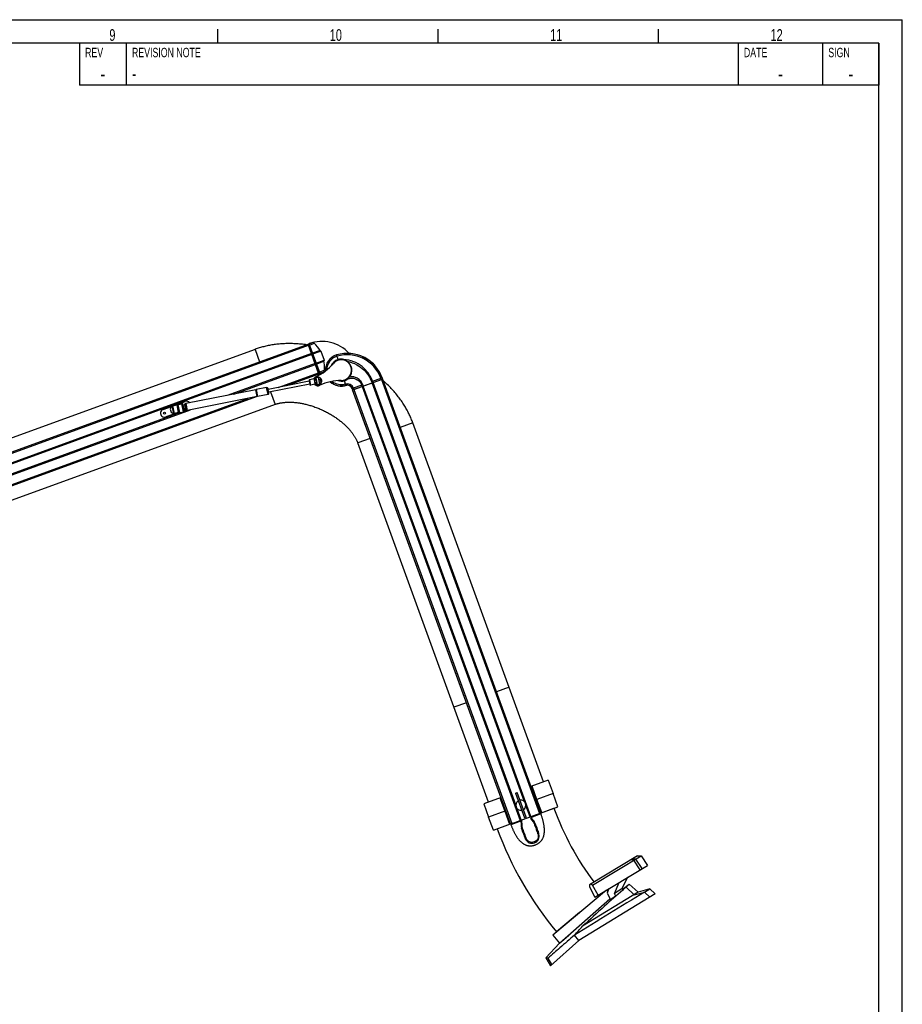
# Model space of a CAD drawing. Extents: x 0 to 594, y 0 to 420.
# Tile 11 of 11: x 406 to 594, y 210 to 420. Entities that reach past the tile are written whole.
import ezdxf

# ---------------------------------------------------------------- set-up
doc = ezdxf.new("R2010")
doc.units = 0
doc.header["$LTSCALE"] = 32.67
for name, color, linetype in [('100-512-R_LIDXF_CONTINUOUS', 7, 'CONTINUOUS'), ('100-5506_R_LDXF_CONTINUOUS', 7, 'CONTINUOUS'), ('100-5512-L_LDXF_CONTINUOUS', 7, 'CONTINUOUS'), ('100-5721_LIGDXF_CONTINUOUS', 7, 'CONTINUOUS'), ('100-5822_LIGDXF_CONTINUOUS', 7, 'CONTINUOUS'), ('100-5835_2_DXF_CONTINUOUS_', 7, 'CONTINUOUS'), ('100-5862A_LIDXF_CONTINUOUS', 7, 'CONTINUOUS'), ('100-5865A_LIDXF_CONTINUOUS', 7, 'CONTINUOUS'), ('100-5914_1_DXF_CONTINUOUS_', 7, 'CONTINUOUS'), ('102118-REF_1DXF_CONTINUOUS', 7, 'CONTINUOUS'), ('102679_1_DXF_CONTINUOUS_LI', 7, 'CONTINUOUS'), ('102683_1_DXF_CONTINUOUS_LI', 7, 'CONTINUOUS'), ('102715_1_DXF_CONTINUOUS_LI', 7, 'CONTINUOUS'), ('126055_AF2_1DXF_CONTINUOUS', 7, 'CONTINUOUS'), ('135113_27_DXF_CONTINUOUS_L', 7, 'CONTINUOUS'), ('135584_1_DXF_CONTINUOUS_LI', 7, 'CONTINUOUS'), ('PR4000-125_DXF_FORMAT', 7, 'CONTINUOUS'), ('STAB_K4-D4_1DXF_CONTINUOUS', 7, 'CONTINUOUS')]:
    doc.layers.add(name, color=color, linetype=linetype)
doc.styles.get("Standard").update_dxf_attribs({"font": 'txt', "width": 0.7})
doc.styles.add('TEXTSTYLE_2', font='txt', dxfattribs={"width": 0.7})

msp = doc.modelspace()

# ---------------------------------------------------------------- linework, layer by layer
at = {"layer": '100-512-R_LIDXF_CONTINUOUS', "color": 9, "linetype": 'CONTINUOUS'}
for p, q in [((473.67, 347.51), (473.37, 348.49)), ((475.31, 342.03), (475.02, 343.01)), ((480.82, 342.83), (483.04, 343.64)), ((482.78, 343.54), (482.89, 343.26)), ((478.93, 342.14), (476.71, 341.33)), ((477.07, 341.14), (476.97, 341.42))]:
    msp.add_line(p, q, dxfattribs=at)
at = {"layer": '100-512-R_LIDXF_CONTINUOUS', "color": 7, "linetype": 'CONTINUOUS'}
for p, q in [((477.04, 341.13), (482.91, 343.27)), ((480.82, 342.83), (480.92, 342.54)), ((481.02, 342.9), (481.13, 342.62)), ((483.04, 343.64), (483.15, 343.35)), ((476.81, 341.05), (476.71, 341.33)), ((478.83, 341.78), (478.73, 342.06)), ((478.93, 342.14), (479.04, 341.86))]:
    msp.add_line(p, q, dxfattribs=at)
for centre, radius, start, end in [((475.64, 340.94), 7.88, 20, 106.7268), ((474.34, 345.26), 3.37, 106.7268, 183.0801), ((474.34, 345.26), 2.35, 106.7268, 158.3592), ((474.34, 345.26), 2.24, 260.6982, 149.3353), ((474.32, 345.33), 2.28, 75.6453, 106.71), ((474.22, 345.31), 2.32, 52.6047, 73.4693), ((474.34, 345.26), 2.29, 320.3241, 55.7012), ((474.34, 345.26), 3.37, 226.9178, 286.7268), ((474.34, 345.26), 2.35, 251.6425, 286.7281), ((474.41, 345.03), 2.12, 286.7295, 290.3608), ((474.22, 345.12), 2.31, 311.6943, 324.9619), ((475.64, 340.94), 1.13, 20, 106.7268)]:
    msp.add_arc(centre, radius, start, end, dxfattribs=at)
at = {"layer": '100-512-R_LIDXF_CONTINUOUS', "color": 9, "linetype": 'CONTINUOUS'}
for centre, radius, start, end in [((474.34, 345.26), 3.09, 106.7268, 179.3304), ((475.64, 340.94), 7.6, 20, 106.7268), ((474.34, 345.26), 3.09, 230.671, 286.7268), ((475.64, 340.94), 1.41, 20, 106.7268)]:
    msp.add_arc(centre, radius, start, end, dxfattribs=at)
at = {"layer": '100-512-R_LIDXF_CONTINUOUS', "color": 7, "linetype": 'CONTINUOUS'}
for points, knots in [([(481.02, 342.9), (480.8, 343.5), (480.2, 344.66), (478.83, 346.12), (477.02, 347.18), (475.61, 347.49), (474.89, 347.53)], [0, 0, 0, 0, 0.235355, 0.477147, 0.730691, 1, 1, 1, 1]), ([(475.64, 347.15), (476.34, 346.99), (477.61, 346.54), (479.15, 345.43), (480.18, 344.17), (480.64, 343.26), (480.82, 342.83)], [0, 0, 0, 0, 0.308062, 0.569422, 0.799214, 1, 1, 1, 1]), ([(475.15, 343.05), (475.2, 343.07), (475.42, 343.16), (475.62, 343.29), (475.75, 343.39)], [0, 0, 0, 0, 0.252332, 1, 1, 1, 1]), ([(475.75, 343.39), (476, 343.49), (476.56, 343.6), (477.45, 343.44), (478.26, 342.92), (478.62, 342.37), (478.73, 342.06)], [0, 0, 0, 0, 0.220275, 0.467416, 0.731546, 1, 1, 1, 1]), ([(478.93, 342.14), (478.87, 342.32), (478.7, 342.66), (478.37, 343.08), (477.99, 343.4), (477.59, 343.63), (477.2, 343.77), (476.71, 343.86), (476.34, 343.84), (476.11, 343.79)], [0, 0, 0, 0, 0.164109, 0.313801, 0.451826, 0.5782, 0.693884, 0.801784, 1, 1, 1, 1])]:
    msp.add_open_spline(points, degree=3, knots=knots, dxfattribs=at)
at = {"layer": '100-5506_R_LDXF_CONTINUOUS', "color": 7, "linetype": 'CONTINUOUS'}
for p, q in [((467.26, 350.82), (467.5, 350.91)), ((467.27, 350.81), (467.5, 350.89)), ((469.5, 344.67), (467.35, 350.58)), ((469.83, 349.44), (468.01, 348.77)), ((470.01, 349.27), (468.08, 348.57)), ((469.83, 349.44), (470.01, 349.27)), ((470.01, 349.27), (470.69, 347.39)), ((468.77, 346.69), (470.69, 347.39)), ((468.84, 346.48), (470.67, 347.15)), ((470.69, 347.39), (470.67, 347.15)), ((469.58, 344.45), (469.82, 344.53)), ((469.82, 344.52), (469.59, 344.43))]:
    msp.add_line(p, q, dxfattribs=at)
at = {"layer": '100-5506_R_LDXF_CONTINUOUS', "color": 9, "linetype": 'CONTINUOUS'}
for p, q in [((467.27, 350.79), (468.11, 351.1)), ((467.37, 350.53), (468.62, 350.99)), ((469.82, 344.53), (467.5, 350.89)), ((470.73, 345.18), (469.48, 344.72)), ((470.41, 344.76), (469.58, 344.46))]:
    msp.add_line(p, q, dxfattribs=at)
at = {"layer": '100-5506_R_LDXF_CONTINUOUS', "color": 7, "linetype": 'CONTINUOUS'}
for centre, radius, start, end in [((470.2, 343.48), 7.91, 42.4259, 110), ((463.8, 345.95), 6.96, 30.0353, 46.3024), ((470.2, 343.48), 1.11, 86.3034, 110), ((474.34, 345.26), 3.4, 226.6038, 290.2915)]:
    msp.add_arc(centre, radius, start, end, dxfattribs=at)
for points, knots in [([(467.5, 350.89), (467.6, 350.93), (467.81, 351), (468.01, 351.06), (468.11, 351.1)], [0, 0, 0, 0, 0.499993, 1, 1, 1, 1]), ([(468.62, 350.99), (468.55, 351.05), (468.38, 351.14), (468.19, 351.13), (468.11, 351.1)], [0, 0, 0, 0, 0.499918, 1, 1, 1, 1]), ([(470.73, 345.18), (470.75, 345.34), (470.8, 346), (470.75, 346.66), (470.67, 347.15)], [0, 0, 0, 0, 0.250305, 1, 1, 1, 1]), ([(470.41, 344.76), (470.32, 344.73), (470.12, 344.65), (469.92, 344.57), (469.82, 344.53)], [0, 0, 0, 0, 0.500007, 1, 1, 1, 1]), ([(470.41, 344.76), (470.5, 344.8), (470.65, 344.91), (470.72, 345.09), (470.73, 345.18)], [0, 0, 0, 0, 0.500082, 1, 1, 1, 1])]:
    msp.add_open_spline(points, degree=3, knots=knots, dxfattribs=at)
at = {"layer": '100-5512-L_LDXF_CONTINUOUS', "color": 7, "linetype": 'CONTINUOUS'}
for p, q in [((483.07, 343.65), (483.17, 343.36)), ((476.68, 341.32), (476.78, 341.04))]:
    msp.add_line(p, q, dxfattribs=at)
for radius, end in [(7.91, 87.2985), (1.11, 106.7263)]:
    msp.add_arc((475.64, 340.94), radius, 20, end, dxfattribs=at)
at = {"layer": '100-5721_LIGDXF_CONTINUOUS', "color": 7, "linetype": 'CONTINUOUS'}
for p, q in [((514.69, 249.8), (514.63, 249.99)), ((514.81, 250.06), (514.88, 249.87)), ((516.86, 250.8), (516.74, 250.76)), ((516.86, 250.8), (516.93, 250.62)), ((510.59, 248.52), (510.47, 248.48)), ((510.54, 248.29), (510.47, 248.48)), ((512.52, 249.22), (512.59, 249.04)), ((512.71, 249.29), (512.78, 249.1)), ((515.67, 248.61), (515.66, 248.65)), ((512.78, 247.6), (512.8, 247.55)), ((513.25, 246.27), (513.29, 246.18)), ((513.44, 246.34), (513.41, 246.43)), ((515.93, 247.34), (515.96, 247.25)), ((516.18, 247.24), (516.15, 247.32))]:
    msp.add_line(p, q, dxfattribs=at)
at = {"layer": '100-5721_LIGDXF_CONTINUOUS', "color": 9, "linetype": 'CONTINUOUS'}
for p, q in [((516.93, 250.62), (514.69, 249.8)), ((512.78, 249.1), (510.54, 248.29)), ((512.9, 248.21), (512.69, 248.11)), ((512.9, 248.32), (512.7, 248.23)), ((515.1, 249.12), (515.32, 249.18)), ((515.17, 249.04), (515.39, 249.1)), ((515.46, 248.61), (515.66, 248.65)), ((515.47, 248.58), (515.67, 248.61)), ((512.95, 247.71), (512.78, 247.6)), ((512.97, 247.67), (512.8, 247.55)), ((513.41, 246.43), (513.25, 246.27)), ((513.44, 246.34), (513.29, 246.18)), ((513.54, 246.08), (513.38, 245.9)), ((513.57, 245.97), (513.42, 245.8)), ((515.93, 247.34), (516.15, 247.32)), ((515.96, 247.25), (516.18, 247.24)), ((516.06, 246.99), (516.28, 246.96)), ((516.1, 246.89), (516.32, 246.86)), ((516.25, 246.47), (516.48, 246.42)), ((516.3, 246.35), (516.52, 246.29)), ((513.72, 245.56), (513.58, 245.36)), ((513.77, 245.43), (513.63, 245.23))]:
    msp.add_line(p, q, dxfattribs=at)
at = {"layer": '100-5721_LIGDXF_CONTINUOUS', "color": 7, "linetype": 'CONTINUOUS'}
for centre, radius, start, end in [((514.21, 248.11), 1.51, 175.4173, 179.7881), ((510.77, 248.38), 2.14, 355.4095, 358.418), ((516.84, 250.67), 2.33, 221.7786, 224.3198), ((514.24, 248.12), 1.51, 40.578, 44.5957), ((514.23, 248.12), 1.32, 20.2767, 22.0098), ((678.71, 308.45), 173.87, 200.1441, 200.5792), ((683.74, 310.34), 179.05, 200.1677, 200.6053), ((343.01, 186.33), 180.49, 19.3962, 19.8277), ((514.19, 248.11), 1.3, 197.6347, 199.7628), ((354.52, 190.42), 168.47, 19.4165, 19.8629), ((547.6, 258.27), 36.38, 199.4114, 199.8636), ((486.85, 236.23), 28.24, 19.8098, 20.0401), ((550.37, 259.25), 39.12, 199.2747, 199.6805), ((538.49, 254.99), 26.5, 199.6583, 199.895), ((449.64, 222.67), 68.05, 19.6571, 20.0303), ((515.03, 245.88), 1.54, 204.9036, 15.3723), ((479.11, 233.31), 39.4, 20.3101, 20.7239), ((491.55, 237.91), 26.14, 20.105, 20.3283), ((581.56, 270.69), 69.66, 199.9732, 200.3436), ((481.17, 234.08), 37.41, 20.1423, 20.5947), ((492.82, 237.8), 24.98, 20.0229, 20.3135), ((544.33, 257.15), 29.83, 199.9659, 200.1687), ((514.93, 245.85), 1.65, 15.3914, 20.024), ((515.13, 245.93), 1.65, 199.9981, 204.8847), ((537.34, 254), 25.08, 199.6726, 199.9783)]:
    msp.add_arc(centre, radius, start, end, dxfattribs=at)
for points, knots in [([(510.54, 248.29), (510.58, 248.2), (510.64, 248.01), (510.75, 247.74), (510.86, 247.48), (510.97, 247.23), (511.08, 246.98), (511.2, 246.74), (511.31, 246.51), (511.43, 246.29), (511.56, 246.07), (511.69, 245.86), (511.82, 245.66), (511.95, 245.47), (512.09, 245.28), (512.23, 245.11), (512.38, 244.94), (512.53, 244.78), (512.69, 244.63), (512.85, 244.49), (513.03, 244.35), (513.21, 244.23), (513.39, 244.13), (513.57, 244.04), (513.75, 243.96), (513.94, 243.9), (514.12, 243.86), (514.3, 243.83), (514.49, 243.81), (514.68, 243.8), (514.87, 243.81), (515.07, 243.83), (515.28, 243.87), (515.5, 243.93), (515.72, 244), (515.93, 244.09), (516.13, 244.18), (516.32, 244.29), (516.49, 244.4), (516.64, 244.52), (516.78, 244.64), (516.92, 244.78), (517.04, 244.92), (517.15, 245.07), (517.25, 245.23), (517.34, 245.41), (517.42, 245.59), (517.49, 245.79), (517.55, 246), (517.6, 246.21), (517.64, 246.43), (517.66, 246.65), (517.68, 246.87), (517.68, 247.09), (517.68, 247.32), (517.66, 247.55), (517.64, 247.78), (517.61, 248.02), (517.58, 248.26), (517.53, 248.51), (517.48, 248.75), (517.42, 249.01), (517.36, 249.27), (517.29, 249.53), (517.21, 249.79), (517.12, 250.06), (517.03, 250.34), (516.96, 250.52), (516.93, 250.62)], [0, 0, 0, 0, 0.01961, 0.038802, 0.057582, 0.075956, 0.093933, 0.111519, 0.128726, 0.145564, 0.162047, 0.178188, 0.194007, 0.209523, 0.224761, 0.239751, 0.254527, 0.269133, 0.283637, 0.298104, 0.31256, 0.326912, 0.340895, 0.354381, 0.367336, 0.379894, 0.392248, 0.404537, 0.416881, 0.42941, 0.442265, 0.455642, 0.469706, 0.484484, 0.499839, 0.515194, 0.529998, 0.544095, 0.557488, 0.570351, 0.582889, 0.595248, 0.607544, 0.619916, 0.63248, 0.645421, 0.658894, 0.672894, 0.687243, 0.701792, 0.716355, 0.730874, 0.745463, 0.760237, 0.775237, 0.79048, 0.805997, 0.821815, 0.837959, 0.854441, 0.871279, 0.888485, 0.906071, 0.924046, 0.94242, 0.961199, 0.98039, 1, 1, 1, 1]), ([(512.59, 249.04), (512.61, 248.97), (512.69, 248.71), (512.71, 248.43), (512.7, 248.23)], [0, 0, 0, 0, 0.251021, 1, 1, 1, 1]), ([(515.32, 249.18), (515.22, 249.28), (515.05, 249.49), (514.93, 249.74), (514.88, 249.87)], [0, 0, 0, 0, 0.499461, 1, 1, 1, 1]), ([(516.3, 246.35), (516.33, 246.27), (516.37, 246.1), (516.39, 245.74), (516.29, 245.3), (515.97, 244.87), (515.51, 244.59), (514.97, 244.5), (514.45, 244.63), (514.08, 244.9), (513.87, 245.19), (513.8, 245.35), (513.77, 245.43)], [0, 0, 0, 0, 0.062733, 0.125464, 0.250309, 0.375152, 0.499997, 0.62484, 0.749686, 0.874534, 0.937265, 1, 1, 1, 1])]:
    msp.add_open_spline(points, degree=3, knots=knots, dxfattribs=at)
for points in [[(512.69, 248.11), (512.69, 247.94), (512.72, 247.76), (512.78, 247.6)], [(512.9, 248.32), (512.91, 248.59), (512.87, 248.86), (512.78, 249.1)], [(512.95, 247.71), (512.9, 247.87), (512.88, 248.04), (512.9, 248.21)], [(514.69, 249.8), (514.79, 249.55), (514.93, 249.32), (515.1, 249.12)], [(515.17, 249.04), (515.29, 248.92), (515.39, 248.77), (515.46, 248.61)], [(515.66, 248.65), (515.6, 248.81), (515.5, 248.97), (515.39, 249.1)], [(513.42, 245.8), (513.48, 245.65), (513.53, 245.51), (513.58, 245.36)], [(516.48, 246.42), (516.43, 246.57), (516.37, 246.71), (516.32, 246.86)]]:
    msp.add_open_spline(points, degree=3, dxfattribs=at)
at = {"layer": '100-5822_LIGDXF_CONTINUOUS', "color": 7, "linetype": 'CONTINUOUS'}
for p, q in [((518.49, 257.78), (514.81, 256.44)), ((516.04, 253.7), (515.04, 256.53)), ((518.49, 257.78), (519.56, 254.98)), ((508.42, 254.12), (504.74, 252.78)), ((519.56, 254.98), (516.04, 253.7)), ((520.54, 252.14), (519.56, 254.98)), ((504.74, 252.78), (505.72, 249.94)), ((508.19, 254.03), (509.24, 251.22)), ((517.09, 250.89), (516.04, 253.7)), ((516.86, 250.8), (520.54, 252.14)), ((509.24, 251.22), (505.72, 249.94)), ((506.8, 247.14), (505.72, 249.94)), ((509.24, 251.22), (510.24, 248.39)), ((506.8, 247.14), (510.47, 248.48))]:
    msp.add_line(p, q, dxfattribs=at)
at = {"layer": '100-5835_2_DXF_CONTINUOUS_', "color": 7, "linetype": 'CONTINUOUS'}
for p, q in [((511.49, 255.04), (511.87, 255.17)), ((511.49, 255.04), (513.42, 249.75)), ((513.79, 249.88), (511.87, 255.17)), ((513.79, 249.88), (513.42, 249.75))]:
    msp.add_line(p, q, dxfattribs=at)
for start, end in [(120.6336, 279.3664), (300.6336, 99.3664)]:
    msp.add_arc((512.64, 252.46), 1.08, start, end, dxfattribs=at)
at = {"layer": '100-5862A_LIDXF_CONTINUOUS', "color": 7, "linetype": 'CONTINUOUS'}
for p, q in [((534.27, 234.52), (535.75, 235.61)), ((537.68, 233.91), (535.75, 235.61)), ((530.9, 234.36), (519.49, 224.78)), ((541.33, 233.58), (525.02, 223.59)), ((537.68, 233.91), (525.81, 226.64)), ((530.9, 234.36), (531.18, 234.05)), ((535.09, 234.97), (536.8, 233.37)), ((536.8, 233.37), (539.03, 233.92)), ((540.16, 234.61), (537.68, 233.91)), ((539.03, 233.92), (540.16, 234.61)), ((540.17, 232.87), (539.03, 233.92)), ((539.03, 233.92), (539.03, 233.92)), ((540.16, 234.61), (541.33, 233.58)), ((520.9, 223.01), (531.66, 232.51)), ((524.51, 226.2), (531.66, 232.51)), ((519.49, 224.78), (520.9, 223.01)), ((521.33, 223.39), (522.87, 224.75)), ((525.02, 223.59), (524.09, 224.75)), ((520.9, 223.01), (517.96, 219.91)), ((525.02, 223.59), (518.98, 218.24)), ((517.96, 219.91), (518.98, 218.24)), ((519.29, 218.52), (518.46, 219.87))]:
    msp.add_line(p, q, dxfattribs=at)
for centre, radius, start, end in [((2248.61, -2570.43), 3284.36, 121.36729, 121.67314), ((679.99, 64.27), 223.92, 130.3254, 130.5667), ((-299.4, 981.32), 1118.27, 317.42484, 317.55576)]:
    msp.add_arc(centre, radius, start, end, dxfattribs=at)
for points, knots in [([(535.75, 235.61), (535.75, 235.61), (535.75, 235.61), (535.75, 235.61), (535.74, 235.61), (535.74, 235.6), (535.72, 235.59), (535.7, 235.57), (535.68, 235.55), (535.65, 235.52), (535.62, 235.48), (535.56, 235.43), (535.48, 235.35), (535.37, 235.25), (535.24, 235.12), (535.15, 235.03), (535.09, 234.97)], [0, 0, 0, 0, 0.001028, 0.004144, 0.00939, 0.016781, 0.03791, 0.067245, 0.104319, 0.148775, 0.200355, 0.258873, 0.396372, 0.561894, 0.760015, 1, 1, 1, 1]), ([(534.37, 234.36), (533.06, 233.23), (530.18, 230.68), (527.36, 228.07), (525.81, 226.64)], [0, 0, 0, 0, 0.451417, 1, 1, 1, 1]), ([(524.09, 224.75), (523.05, 223.85), (521.18, 222.22), (519.31, 220.59), (518.46, 219.87)], [0, 0, 0, 0, 0.551552, 1, 1, 1, 1]), ([(518.46, 219.87), (518.34, 219.87), (518.17, 219.88), (518, 219.9), (517.96, 219.91)], [0, 0, 0, 0, 0.735925, 1, 1, 1, 1])]:
    msp.add_open_spline(points, degree=3, knots=knots, dxfattribs=at)
at = {"layer": '100-5865A_LIDXF_CONTINUOUS', "color": 7, "linetype": 'CONTINUOUS'}
for p, q in [((537.55, 241.64), (527.32, 235.49)), ((527.92, 235.42), (538.29, 241.65)), ((537.55, 241.64), (538.29, 241.65)), ((538.29, 241.65), (539.65, 239.64)), ((528.4, 232.88), (539.65, 239.64)), ((527.32, 235.49), (527.3, 235.04)), ((527.92, 235.42), (527.55, 235.63)), ((529.11, 233.3), (527.92, 235.42)), ((532.59, 233.62), (533.62, 236.01)), ((535.41, 237.09), (534.22, 234.6)), ((527.3, 235.04), (528.4, 232.88)), ((531.38, 234.67), (531.06, 233.69)), ((531.06, 233.69), (531.74, 232.35)), ((531.74, 232.35), (532.87, 233.11)), ((534.22, 234.6), (532.59, 233.62))]:
    msp.add_line(p, q, dxfattribs=at)
at = {"layer": '100-5865A_LIDXF_CONTINUOUS', "color": 9, "linetype": 'CONTINUOUS'}
for p, q in [((536.76, 240.73), (536.13, 240.79)), ((537.14, 240.96), (536.43, 240.97)), ((538.1, 238.71), (536.76, 240.73)), ((538.5, 238.94), (537.14, 240.96))]:
    msp.add_line(p, q, dxfattribs=at)
at = {"layer": '100-5865A_LIDXF_CONTINUOUS', "color": 7, "linetype": 'CONTINUOUS'}
msp.add_ellipse((521.78, 228.9), major_axis=(-168.25, 307.39), ratio=0.03353, start_param=-1.575465, end_param=-1.573795, dxfattribs=at)
at = {"layer": '100-5914_1_DXF_CONTINUOUS_', "color": 7, "linetype": 'CONTINUOUS'}
for p, q in [((438.98, 337.81), (441.07, 338.58)), ((436.37, 336.87), (438.16, 337.52)), ((439.04, 336.03), (436.95, 335.27)), ((441.13, 336.79), (440.89, 336.7))]:
    msp.add_line(p, q, dxfattribs=at)
msp.add_circle((436.66, 336.07), 0.21, dxfattribs=at)
for centre, start, end in [((441.36, 337.78), 36.8607, 110), ((436.66, 336.07), 110, 290)]:
    msp.add_arc(centre, 0.85, start, end, dxfattribs=at)
at = {"layer": '102118-REF_1DXF_CONTINUOUS', "color": 7, "linetype": 'CONTINUOUS'}
for p, q in [((467.53, 342.88), (458.77, 341.14)), ((467.5, 343.05), (467.53, 342.88)), ((467.53, 342.88), (467.69, 342.11)), ((468.57, 343.37), (467.58, 343.17)), ((467.59, 342.58), (467.65, 342.29)), ((468.78, 343.54), (468.8, 343.58)), ((468.82, 343.13), (469.02, 343.17)), ((469.03, 343.15), (468.92, 343.69)), ((469.48, 343.75), (468.93, 343.64)), ((469.14, 342.58), (468.93, 342.54)), ((469.22, 343.74), (468.95, 343.69)), ((469.48, 343.72), (468.95, 343.62)), ((468.95, 343.62), (469.24, 342.15)), ((469.14, 342.61), (469.24, 342.07)), ((469.48, 343.75), (469.48, 343.76)), ((469.48, 343.75), (469.48, 343.76)), ((469.48, 343.76), (469.58, 343.26)), ((469.77, 342.25), (469.48, 343.72)), ((469.57, 343.28), (469.82, 343.33)), ((469.93, 342.74), (469.69, 342.69)), ((469.69, 342.72), (469.76, 342.36)), ((469.76, 342.36), (469.78, 342.22)), ((470.2, 343.07), (470.19, 343.1)), ((467.65, 342.29), (458.89, 340.55)), ((468.8, 342.23), (467.8, 342.03)), ((469.06, 342.16), (469.09, 342.12)), ((469.23, 342.12), (469.78, 342.23)), ((469.77, 342.25), (469.24, 342.15)), ((469.27, 342.08), (469.54, 342.13)), ((469.78, 342.22), (469.79, 342.22)), ((469.78, 342.22), (469.79, 342.22))]:
    msp.add_line(p, q, dxfattribs=at)
at = {"layer": '102118-REF_1DXF_CONTINUOUS', "color": 9, "linetype": 'CONTINUOUS'}
for p, q in [((467.58, 343.17), (467.8, 342.03)), ((468.68, 342.8), (468.57, 343.37)), ((468.8, 342.23), (468.68, 342.8)), ((468.78, 343.54), (468.86, 343.14)), ((468.89, 343.15), (468.8, 343.58)), ((468.98, 342.55), (469.06, 342.16)), ((469.09, 342.12), (469.01, 342.56))]:
    msp.add_line(p, q, dxfattribs=at)
at = {"layer": '102118-REF_1DXF_CONTINUOUS', "color": 7, "linetype": 'CONTINUOUS'}
msp.add_lwpolyline([(468.68, 342.8), (468.68, 342.8), (468.68, 342.8), (468.68, 342.8), (468.68, 342.8), (468.68, 342.8), (468.68, 342.8), (468.68, 342.8), (468.68, 342.8), (468.68, 342.8)], dxfattribs=at)
msp.add_lwpolyline([(468.68, 342.8), (468.68, 342.8), (468.68, 342.8), (468.68, 342.8), (468.68, 342.8), (468.68, 342.8), (468.68, 342.8), (468.68, 342.8), (468.68, 342.8), (468.68, 342.8)], dxfattribs=at)
for centre, radius, start, end in [((467.6, 343.07), 0.1, 101.206, 191.206), ((468.51, 343.66), 0.301, 281.206, 334.9376), ((468.99, 343.5), 0.2, 108.3868, 154.9376), ((468.99, 343.49), 0.201, 101.2061, 108.3596), ((468.98, 343.51), 0.02, 191.206, 251.1304), ((469.38, 342.93), 0.833, 83.3218, 101.1531), ((469.39, 343.09), 0.673, 76.5741, 81.7748), ((469.49, 343.61), 0.02, 311.1359, 11.206), ((469.38, 342.94), 0.825, 11.206, 66.1317), ((469.74, 342.35), 0.02, 11.206, 71.276), ((469.38, 342.94), 0.587, 340.4538, 41.9582), ((469.38, 342.94), 0.825, 316.279, 9.3097), ((467.78, 342.13), 0.1, 191.206, 281.206), ((468.85, 341.94), 0.301, 47.4744, 101.206), ((469.23, 342.27), 0.2, 227.4744, 274.0252), ((469.23, 342.25), 0.02, 131.2815, 184.2244), ((469.23, 342.27), 0.201, 274.0558, 281.2026), ((469.38, 342.95), 0.833, 281.2588, 299.0903), ((469.44, 342.8), 0.671, 300.6416, 305.8344)]:
    msp.add_arc(centre, radius, start, end, dxfattribs=at)
for points, knots in [([(468.68, 342.8), (468.69, 342.81), (468.7, 342.84), (468.75, 342.95), (468.79, 343.05), (468.82, 343.13)], [0, 0, 0, 0, 0.124983, 0.250057, 1, 1, 1, 1]), ([(468.93, 342.54), (468.88, 342.61), (468.8, 342.69), (468.72, 342.77), (468.69, 342.79), (468.68, 342.8)], [0, 0, 0, 0, 0.749939, 0.875012, 1, 1, 1, 1]), ([(469.48, 343.75), (469.5, 343.75), (469.58, 343.74), (469.66, 343.72), (469.72, 343.69)], [0, 0, 0, 0, 0.259083, 1, 1, 1, 1]), ([(469.98, 342.37), (469.96, 342.35), (469.91, 342.3), (469.84, 342.25), (469.78, 342.22)], [0, 0, 0, 0, 0.241025, 1, 1, 1, 1])]:
    msp.add_open_spline(points, degree=3, knots=knots, dxfattribs=at)
for points in [[(469.03, 343.15), (469.03, 343.13), (469.04, 343.12), (469.05, 343.11)], [(469.14, 342.65), (469.13, 342.64), (469.13, 342.62), (469.14, 342.61)], [(469.58, 343.21), (469.58, 343.23), (469.58, 343.24), (469.58, 343.26)], [(469.69, 342.72), (469.68, 342.73), (469.68, 342.75), (469.67, 342.76)]]:
    msp.add_open_spline(points, degree=3, dxfattribs=at)
at = {"layer": '102679_1_DXF_CONTINUOUS_LI', "color": 7, "linetype": 'CONTINUOUS'}
for p, q in [((476.78, 341.04), (483.17, 343.36)), ((513.44, 253.19), (480.92, 342.54)), ((514.81, 250.06), (481.12, 342.62)), ((483.17, 343.36), (516.86, 250.8)), ((510.47, 248.48), (476.78, 341.04)), ((478.83, 341.78), (512.52, 249.22)), ((511.56, 252.51), (479.04, 341.86)), ((514.61, 249.98), (513.72, 252.41)), ((510.59, 248.52), (516.74, 250.76)), ((512.73, 249.3), (511.84, 251.73)), ((516.86, 250.8), (516.86, 250.8))]:
    msp.add_line(p, q, dxfattribs=at)
at = {"layer": '102679_1_DXF_CONTINUOUS_LI', "color": 9, "linetype": 'CONTINUOUS'}
for p, q in [((482.91, 343.27), (516.6, 250.71)), ((477.04, 341.13), (510.73, 248.57))]:
    msp.add_line(p, q, dxfattribs=at)
at = {"layer": '102683_1_DXF_CONTINUOUS_LI', "color": 7, "linetype": 'CONTINUOUS'}
for p, q in [((341.81, 305.16), (467.26, 350.82)), ((469.59, 344.43), (467.26, 350.82)), ((468.01, 348.77), (342.56, 303.11)), ((468.08, 348.57), (342.63, 302.91)), ((468.77, 346.69), (450.04, 339.87)), ((451.45, 340.15), (468.84, 346.48)), ((469.59, 344.43), (462.67, 341.91)), ((458.98, 340.57), (458.89, 340.54)), ((456.22, 339.57), (373.48, 309.45)), ((456.51, 339.67), (456.42, 339.64)), ((440.01, 336.22), (343.32, 301.03)), ((343.39, 300.82), (442.23, 336.79)), ((441.16, 336.64), (440.9, 336.54))]:
    msp.add_line(p, q, dxfattribs=at)
at = {"layer": '102683_1_DXF_CONTINUOUS_LI', "color": 9, "linetype": 'CONTINUOUS'}
for p, q in [((341.91, 304.9), (467.36, 350.56)), ((460.9, 341.56), (469.49, 344.69)), ((344.04, 299.03), (454.44, 339.21))]:
    msp.add_line(p, q, dxfattribs=at)
at = {"layer": '102715_1_DXF_CONTINUOUS_LI', "color": 7, "linetype": 'CONTINUOUS'}
for centre, radius, start, end in [((464.28, 353.81), 11, 295, 319.616), ((474.34, 345.26), 2.2, 270.384, 139.616), ((469.36, 342.93), 1, 115, 155.738), ((474.43, 332.05), 11, 90.384, 115), ((469.36, 342.93), 1, 226.6754, 295)]:
    msp.add_arc(centre, radius, start, end, dxfattribs=at)
at = {"layer": '126055_AF2_1DXF_CONTINUOUS', "color": 9, "linetype": 'CONTINUOUS'}
for p, q in [((516.86, 250.8), (519.71, 251.82)), ((525.19, 229.57), (520.26, 225.45))]:
    msp.add_line(p, q, dxfattribs=at)
at = {"layer": '126055_AF2_1DXF_CONTINUOUS', "color": 7, "linetype": 'CONTINUOUS'}
for p, q in [((519.71, 251.82), (519.7, 251.84)), ((520.27, 225.44), (520.26, 225.45))]:
    msp.add_line(p, q, dxfattribs=at)
for radius, start, end in [(60.21, 199.871, 217.0021), (73.06, 199.8824, 219.871), (60.21, 219.6888, 219.8573)]:
    msp.add_arc((576.34, 272.29), radius, start, end, dxfattribs=at)
at = {"layer": '135113_27_DXF_CONTINUOUS_L', "color": 7, "linetype": 'CONTINUOUS'}
for p, q in [((455.97, 349.69), (364.42, 316.37)), ((460.24, 337.94), (368.69, 304.62)), ((517.49, 257.42), (489.61, 334)), ((505.74, 253.14), (477.87, 329.73))]:
    msp.add_line(p, q, dxfattribs=at)
at = {"layer": '135113_27_DXF_CONTINUOUS_L', "color": 9, "linetype": 'CONTINUOUS'}
for p, q in [((455.97, 349.69), (456.93, 347.06)), ((459.27, 340.63), (460.24, 337.94)), ((489.61, 334), (486.93, 333.03)), ((480.54, 330.7), (477.87, 329.73)), ((510.13, 277.62), (507.46, 276.65)), ((501.07, 274.32), (498.39, 273.34))]:
    msp.add_line(p, q, dxfattribs=at)
at = {"layer": '135113_27_DXF_CONTINUOUS_L', "color": 7, "linetype": 'CONTINUOUS'}
for points in [[(466.85, 350.67), (466.71, 350.69), (466.39, 350.73), (466.08, 350.77), (465.78, 350.8), (465.47, 350.83), (465.16, 350.85), (464.86, 350.87), (464.56, 350.89), (464.26, 350.9), (463.97, 350.91), (463.68, 350.92), (463.38, 350.92), (463.09, 350.92), (462.81, 350.92), (462.52, 350.91), (462.24, 350.9), (461.96, 350.89), (461.68, 350.87), (461.41, 350.85), (461.14, 350.83), (460.86, 350.8), (460.6, 350.77), (460.33, 350.74), (460.07, 350.7), (459.81, 350.66), (459.55, 350.62), (459.29, 350.58), (459.04, 350.53), (458.79, 350.48), (458.54, 350.43), (458.29, 350.38), (458.05, 350.32), (457.81, 350.26), (457.57, 350.2), (457.33, 350.13), (457.1, 350.06), (456.87, 349.99), (456.63, 349.92), (456.41, 349.84), (456.18, 349.77), (455.97, 349.69)], [(489.61, 334), (489.53, 334.21), (489.45, 334.44), (489.36, 334.67), (489.26, 334.89), (489.17, 335.12), (489.07, 335.34), (488.96, 335.57), (488.86, 335.79), (488.75, 336.02), (488.64, 336.24), (488.52, 336.46), (488.4, 336.69), (488.28, 336.91), (488.15, 337.13), (488.02, 337.36), (487.89, 337.58), (487.75, 337.8), (487.61, 338.02), (487.47, 338.24), (487.32, 338.47), (487.17, 338.69), (487.01, 338.91), (486.85, 339.13), (486.69, 339.35), (486.52, 339.57), (486.35, 339.8), (486.17, 340.02), (485.99, 340.24), (485.8, 340.46), (485.62, 340.68), (485.42, 340.9), (485.22, 341.12), (485.02, 341.34), (484.82, 341.56), (484.61, 341.78), (484.39, 342), (484.17, 342.21), (483.95, 342.43), (483.72, 342.65), (483.49, 342.86), (483.29, 343.04)], [(460.24, 337.94), (460.33, 337.98), (460.43, 338.01), (460.54, 338.04), (460.65, 338.08), (460.76, 338.11), (460.87, 338.14), (460.99, 338.17), (461.11, 338.2), (461.23, 338.22), (461.35, 338.25), (461.48, 338.27), (461.61, 338.29), (461.74, 338.31), (461.88, 338.33), (462.02, 338.35), (462.16, 338.37), (462.3, 338.38), (462.45, 338.39), (462.6, 338.4), (462.75, 338.41), (462.9, 338.42), (463.05, 338.42), (463.21, 338.42), (463.37, 338.42), (463.53, 338.42), (463.69, 338.42), (463.85, 338.41), (464.02, 338.4), (464.19, 338.39), (464.36, 338.38), (464.53, 338.36), (464.7, 338.34), (464.88, 338.32), (465.06, 338.3), (465.25, 338.28), (465.43, 338.25), (465.62, 338.22), (465.81, 338.18), (466.01, 338.15), (466.2, 338.11), (466.4, 338.07), (466.61, 338.02), (466.81, 337.97), (467.02, 337.92), (467.22, 337.87), (467.44, 337.81), (467.65, 337.75), (467.86, 337.68), (468.08, 337.62), (468.3, 337.54), (468.52, 337.47), (468.74, 337.39), (468.97, 337.31), (469.19, 337.22), (469.42, 337.13), (469.65, 337.04), (469.88, 336.94), (470.1, 336.84), (470.33, 336.74), (470.56, 336.63), (470.78, 336.52), (471, 336.41), (471.22, 336.3), (471.43, 336.19), (471.64, 336.07), (471.85, 335.95), (472.05, 335.84), (472.25, 335.72), (472.44, 335.6), (472.63, 335.48), (472.82, 335.36), (473, 335.24), (473.18, 335.12), (473.35, 335), (473.52, 334.88), (473.69, 334.76), (473.85, 334.64), (474.01, 334.52), (474.17, 334.4), (474.32, 334.27), (474.47, 334.15), (474.61, 334.03), (474.75, 333.91), (474.89, 333.79), (475.02, 333.67), (475.15, 333.55), (475.28, 333.43), (475.4, 333.31), (475.52, 333.19), (475.64, 333.07), (475.75, 332.95), (475.86, 332.83), (475.97, 332.71), (476.08, 332.6), (476.18, 332.48), (476.28, 332.36), (476.37, 332.24), (476.47, 332.12), (476.56, 332.01), (476.65, 331.89), (476.74, 331.77), (476.82, 331.66), (476.9, 331.54), (476.98, 331.42), (477.06, 331.31), (477.13, 331.19), (477.2, 331.08), (477.27, 330.97), (477.33, 330.86), (477.4, 330.74), (477.46, 330.64), (477.51, 330.53), (477.57, 330.42), (477.62, 330.31), (477.67, 330.21), (477.71, 330.11), (477.76, 330.01), (477.8, 329.91), (477.83, 329.81), (477.87, 329.73)]]:
    msp.add_lwpolyline(points, dxfattribs=at)
at = {"layer": '135584_1_DXF_CONTINUOUS_LI', "color": 7, "linetype": 'CONTINUOUS'}
for p, q in [((456.13, 341.08), (441.17, 338.11)), ((456.42, 339.61), (456.13, 341.08)), ((456.24, 341.05), (456.14, 341.03)), ((458.44, 341.53), (456.23, 341.1)), ((456.23, 341.1), (456.52, 339.63)), ((458.77, 341.15), (458.73, 341.34)), ((458.77, 341.12), (458.77, 341.15)), ((458.92, 340.36), (458.77, 341.12)), ((456.42, 339.61), (441.46, 336.64)), ((456.51, 339.67), (456.41, 339.66)), ((458.73, 340.06), (456.52, 339.63)), ((440.97, 337.61), (440.72, 337.57)), ((441.08, 337.03), (440.84, 336.98)), ((441.03, 338.04), (440.89, 338.01)), ((440.89, 338.01), (440.97, 337.61)), ((440.97, 337.61), (441.16, 336.63)), ((441.31, 336.66), (441.03, 338.04)), ((441.31, 336.66), (441.16, 336.63))]:
    msp.add_line(p, q, dxfattribs=at)
at = {"layer": '135584_1_DXF_CONTINUOUS_LI', "color": 9, "linetype": 'CONTINUOUS'}
for p, q in [((458.73, 340.06), (458.44, 341.53)), ((441.17, 338.11), (441.46, 336.64))]:
    msp.add_line(p, q, dxfattribs=at)
at = {"layer": '135584_1_DXF_CONTINUOUS_LI', "color": 7, "linetype": 'CONTINUOUS'}
for centre, start, end in [((458.49, 341.29), 11.206, 101.206), ((458.68, 340.31), 281.206, 11.206), ((441.22, 337.87), 101.206, 138.0759), ((441.42, 336.89), 244.3361, 281.206)]:
    msp.add_arc(centre, 0.25, start, end, dxfattribs=at)
at = {"layer": 'PR4000-125_DXF_FORMAT', "color": 7, "linetype": 'CONTINUOUS'}
for p, q in [((0, 420), (594, 420)), ((594, 0), (594, 420)), ((448, 415), (448, 418)), ((495, 415), (495, 418)), ((542, 415), (542, 418)), ((589, 415), (25, 415)), ((589, 415), (418.5, 415)), ((418.5, 415), (418.5, 406)), ((428.5, 415), (428.5, 406)), ((559, 415), (559, 406)), ((577, 415), (577, 406)), ((589, 415), (589, 406)), ((589, 5), (589, 415)), ((589, 406), (418.5, 406))]:
    msp.add_line(p, q, dxfattribs=at)
at = {"layer": 'STAB_K4-D4_1DXF_CONTINUOUS', "color": 7, "linetype": 'CONTINUOUS'}
for p, q in [((438.24, 337.58), (438.37, 337.6)), ((438.24, 337.58), (438.54, 336.02)), ((438.36, 337.65), (439.34, 337.85)), ((438.36, 337.65), (438.69, 335.99)), ((438.68, 336.04), (438.54, 336.02)), ((438.59, 337.74), (440.36, 338.09)), ((439.67, 336.19), (438.69, 335.99)), ((438.94, 336.01), (440.7, 336.36)), ((439.67, 336.19), (439.34, 337.85)), ((439.35, 337.8), (439.5, 337.83)), ((439.48, 337.91), (439.83, 336.18)), ((439.81, 336.27), (439.66, 336.24)), ((440.9, 336.66), (440.66, 337.89))]:
    msp.add_line(p, q, dxfattribs=at)
at = {"layer": 'STAB_K4-D4_1DXF_CONTINUOUS', "color": 9, "linetype": 'CONTINUOUS'}
msp.add_line((440.7, 336.36), (440.36, 338.09), dxfattribs=at)
at = {"layer": 'STAB_K4-D4_1DXF_CONTINUOUS', "color": 7, "linetype": 'CONTINUOUS'}
for centre, radius, start, end in [((438.77, 336.87), 0.882, 101.206, 281.206), ((440.41, 337.84), 0.254, 11.206, 101.206), ((440.65, 336.61), 0.254, 281.206, 11.206)]:
    msp.add_arc(centre, radius, start, end, dxfattribs=at)

# ---------------------------------------------------------------- texts
at = {"layer": 'PR4000-125_DXF_FORMAT', "color": 2, "linetype": 'CONTINUOUS'}
for s, insert, char_height, width, attachment_point in [('9', (424.89, 417.98), 2.5, 2.9464, 1), ('10', (471.89, 417.98), 2.5, 5.0893, 1), ('11', (518.89, 417.98), 2.5, 4.2857, 1), ('12', (565.89, 417.98), 2.5, 5.0893, 1), ('-', (423.5, 410.25), 3.5, 4.75, 2), ('-', (429.72, 410), 3, 4.0714, 1), ('-', (568, 410.25), 3.5, 4.75, 2), ('-', (583, 410.25), 3.5, 4.75, 2)]:
    msp.add_mtext(s, dxfattribs=dict(at, insert=insert, char_height=char_height, width=width, attachment_point=attachment_point))
at = {"layer": 'PR4000-125_DXF_FORMAT', "color": 2, "linetype": 'CONTINUOUS', "char_height": 2, "attachment_point": 1, "style": 'TEXTSTYLE_2'}
for s, insert, width in [('REV', (419.72, 414), 4.2), ('REVISION NOTE', (429.72, 414), 18.2), ('DATE', (560.22, 414), 5.6), ('SIGN', (578.22, 414), 5.6)]:
    msp.add_mtext(s, dxfattribs=dict(at, insert=insert, width=width))

doc.saveas('drawing.dxf')
